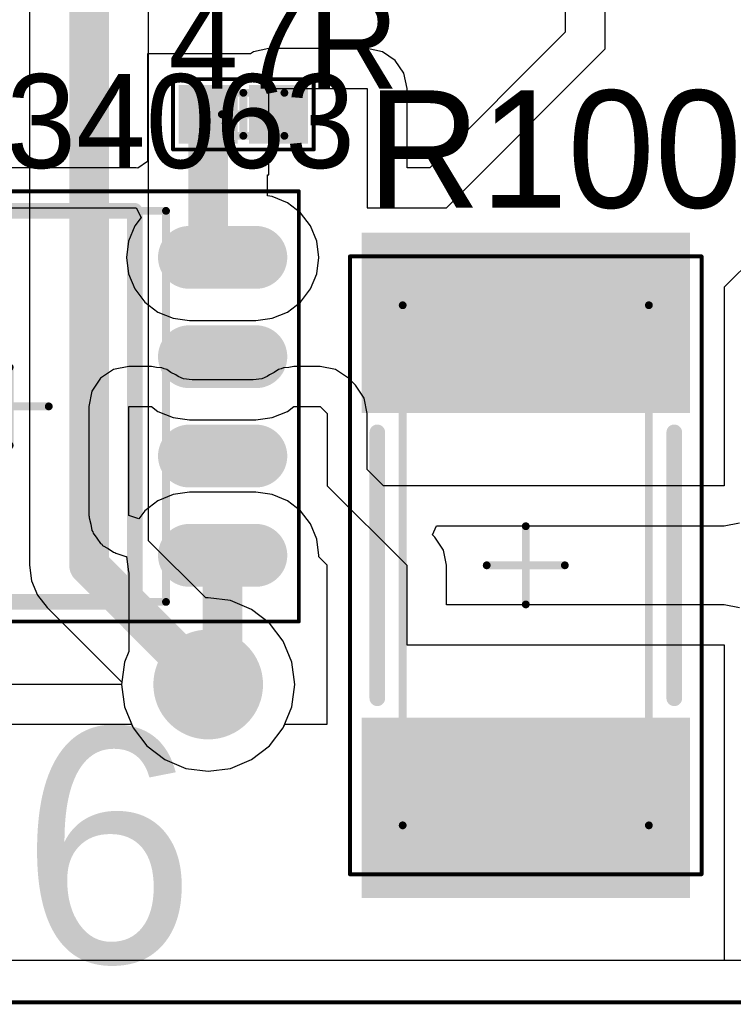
# Model space of a CAD drawing. Header units: millimetres. Extents: x 25.4 to 95.4, y 25.4 to 70.5.
# Tile 9 of 13: x 72.8 to 81.9, y 25.4 to 38. Entities that reach past the tile are written whole.
import ezdxf

# ---------------------------------------------------------------- set-up
doc = ezdxf.new("R2010")
doc.units = ezdxf.units.MM
for name, color, linetype in [('BottomLayer', 5, 'Continuous'), ('BottomSolder', 6, 'Continuous'), ('KeepOutLayer', 6, 'Continuous'), ('Mechanical13', 56, 'Continuous'), ('Mechanical15', 56, 'Continuous'), ('MultiLayer', 9, 'Continuous'), ('TopLayer', 1, 'Continuous'), ('TopOverlay', 2, 'Continuous'), ('TopPaste', 8, 'Continuous'), ('TopSolder', 216, 'Continuous'), ('ViaHoleLayer', 16, 'Continuous')]:
    doc.layers.add(name, color=color, linetype=linetype)

# ---------------------------------------------------------------- blocks, each defined once
blk = doc.blocks.new('RES_0402_2')
at = {"layer": 'Mechanical13', "const_width": 0.1}
for points in [[(-0.525, -0.275), (-0.525, 0.275)], [(-0.525, 0.275), (0.525, 0.275)], [(0.525, -0.275), (0.525, 0.275)], [(-0.525, -0.275), (0.525, -0.275)]]:
    blk.add_lwpolyline(points, dxfattribs=at)
at = {"layer": 'Mechanical13', "const_width": 0.05}
for points in [[(-0.55, 0.275, 1), (-0.5, 0.275, 1)], [(-0.55, 0.275, 1), (-0.5, 0.275, 1)], [(0.5, 0.275, 1), (0.55, 0.275, 1)], [(0.5, 0.275, 1), (0.55, 0.275, 1)], [(-0.55, -0.275, 1), (-0.5, -0.275, 1)], [(-0.55, -0.275, 1), (-0.5, -0.275, 1)], [(0.5, -0.275, 1), (0.55, -0.275, 1)], [(0.5, -0.275, 1), (0.55, -0.275, 1)]]:
    blk.add_lwpolyline(points, format="xyb", close=True, dxfattribs=at)
at = {"layer": 'Mechanical15'}
for points, const_width in [([(-0.9, -0.45), (-0.9, 0.45)], 0.05), ([(-0.9, 0.45), (0.9, 0.45)], 0.05), ([(0.9, -0.45), (0.9, 0.45)], 0.05), ([(0, -0.275), (0, 0.275)], 0.1), ([(-0.275, 0), (0.275, 0)], 0.1), ([(-0.9, -0.45), (0.9, -0.45)], 0.05)]:
    blk.add_lwpolyline(points, dxfattribs=dict(at, const_width=const_width))
for points, const_width in [([(-0.912, 0.45, 1), (-0.887, 0.45, 1)], 0.025), ([(-0.912, 0.45, 1), (-0.887, 0.45, 1)], 0.025), ([(0.888, 0.45, 1), (0.913, 0.45, 1)], 0.025), ([(0.888, 0.45, 1), (0.913, 0.45, 1)], 0.025), ([(-0.025, 0.275, 1), (0.025, 0.275, 1)], 0.05), ([(-0.3, 0, 1), (-0.25, 0, 1)], 0.05), ([(0.25, 0, 1), (0.3, 0, 1)], 0.05), ([(-0.025, -0.275, 1), (0.025, -0.275, 1)], 0.05), ([(-0.912, -0.45, 1), (-0.887, -0.45, 1)], 0.025), ([(-0.912, -0.45, 1), (-0.887, -0.45, 1)], 0.025), ([(0.888, -0.45, 1), (0.913, -0.45, 1)], 0.025), ([(0.888, -0.45, 1), (0.913, -0.45, 1)], 0.025)]:
    blk.add_lwpolyline(points, format="xyb", close=True, dxfattribs=dict(at, const_width=const_width))
at = {"layer": 'TopLayer'}
for points in [[(-0.175, -0.275), (-0.175, 0.275), (-0.725, -0.275), (-0.725, 0.275)], [(0.725, -0.275), (0.725, 0.275), (0.175, -0.275), (0.175, 0.275)]]:
    blk.add_solid(points, dxfattribs=at)
at = {"layer": 'TopPaste'}
for points in [[(-0.175, -0.275), (-0.175, 0.275), (-0.725, -0.275), (-0.725, 0.275)], [(0.725, -0.275), (0.725, 0.275), (0.175, -0.275), (0.175, 0.275)]]:
    blk.add_solid(points, dxfattribs=at)
at = {"layer": 'TopSolder'}
for points in [[(-0.073, -0.377), (-0.073, 0.377), (-0.827, -0.377), (-0.827, 0.377)], [(0.827, -0.377), (0.827, 0.377), (0.073, -0.377), (0.073, 0.377)]]:
    blk.add_solid(points, dxfattribs=at)
blk = doc.blocks.new('SOIC8_STM_22')
at = {"layer": 'Mechanical13', "const_width": 0.1}
for points in [[(-2, -2.5), (-2, 2.5)], [(-2, 2.5), (2, 2.5)], [(2, -2.5), (2, 2.5)], [(-2, -2.5), (2, -2.5)]]:
    blk.add_lwpolyline(points, dxfattribs=at)
at = {"layer": 'Mechanical13'}
for points, const_width in [([(-2.025, 2.5, 1), (-1.975, 2.5, 1)], 0.05), ([(-2.025, 2.5, 1), (-1.975, 2.5, 1)], 0.05), ([(1.975, 2.5, 1), (2.025, 2.5, 1)], 0.05), ([(1.975, 2.5, 1), (2.025, 2.5, 1)], 0.05), ([(-0.6, 1.6, 1), (-1.6, 1.6, 1)], 0.1), ([(-1.625, 1.6, 1), (-1.575, 1.6, 1)], 0.05), ([(-0.625, 1.6, 1), (-0.575, 1.6, 1)], 0.05), ([(-2.025, -2.5, 1), (-1.975, -2.5, 1)], 0.05), ([(-2.025, -2.5, 1), (-1.975, -2.5, 1)], 0.05), ([(1.975, -2.5, 1), (2.025, -2.5, 1)], 0.05), ([(1.975, -2.5, 1), (2.025, -2.5, 1)], 0.05)]:
    blk.add_lwpolyline(points, format="xyb", close=True, dxfattribs=dict(at, const_width=const_width))
at = {"layer": 'Mechanical15'}
for points, const_width in [([(-3.7, -2.75), (-3.7, 2.75)], 0.05), ([(-3.7, 2.75), (3.7, 2.75)], 0.05), ([(3.7, -2.75), (3.7, 2.75)], 0.05), ([(0, -0.5), (0, 0.5)], 0.1), ([(-0.5, 0), (0.5, 0)], 0.1), ([(-3.7, -2.75), (3.7, -2.75)], 0.05)]:
    blk.add_lwpolyline(points, dxfattribs=dict(at, const_width=const_width))
for points, const_width in [([(-3.712, 2.75, 1), (-3.688, 2.75, 1)], 0.025), ([(-3.712, 2.75, 1), (-3.688, 2.75, 1)], 0.025), ([(3.688, 2.75, 1), (3.712, 2.75, 1)], 0.025), ([(3.688, 2.75, 1), (3.712, 2.75, 1)], 0.025), ([(-0.025, 0.5, 1), (0.025, 0.5, 1)], 0.05), ([(-0.525, 0, 1), (-0.475, 0, 1)], 0.05), ([(0.475, 0, 1), (0.525, 0, 1)], 0.05), ([(-0.025, -0.5, 1), (0.025, -0.5, 1)], 0.05), ([(-3.712, -2.75, 1), (-3.688, -2.75, 1)], 0.025), ([(-3.712, -2.75, 1), (-3.688, -2.75, 1)], 0.025), ([(3.688, -2.75, 1), (3.712, -2.75, 1)], 0.025), ([(3.688, -2.75, 1), (3.712, -2.75, 1)], 0.025)]:
    blk.add_lwpolyline(points, format="xyb", close=True, dxfattribs=dict(at, const_width=const_width))
at = {"layer": 'TopLayer', "const_width": 0.6}
for points in [[(-3.15, 1.905), (-2.3, 1.905)], [(2.3, 1.905), (3.15, 1.905)], [(-3.15, 0.635), (-2.3, 0.635)], [(2.3, 0.635), (3.15, 0.635)], [(-3.15, -0.635), (-2.3, -0.635)], [(2.3, -0.635), (3.15, -0.635)], [(-3.15, -1.905), (-2.3, -1.905)], [(2.3, -1.905), (3.15, -1.905)]]:
    blk.add_lwpolyline(points, dxfattribs=at)
at = {"layer": 'TopLayer', "const_width": 0.3}
for points in [[(-3.3, 1.905, 1), (-3, 1.905, 1)], [(-2.45, 1.905, 1), (-2.15, 1.905, 1)], [(2.15, 1.905, 1), (2.45, 1.905, 1)], [(3, 1.905, 1), (3.3, 1.905, 1)], [(-3.3, 0.635, 1), (-3, 0.635, 1)], [(-2.45, 0.635, 1), (-2.15, 0.635, 1)], [(2.15, 0.635, 1), (2.45, 0.635, 1)], [(3, 0.635, 1), (3.3, 0.635, 1)], [(-3.3, -0.635, 1), (-3, -0.635, 1)], [(-2.45, -0.635, 1), (-2.15, -0.635, 1)], [(2.15, -0.635, 1), (2.45, -0.635, 1)], [(3, -0.635, 1), (3.3, -0.635, 1)], [(-3.3, -1.905, 1), (-3, -1.905, 1)], [(-2.45, -1.905, 1), (-2.15, -1.905, 1)], [(2.15, -1.905, 1), (2.45, -1.905, 1)], [(3, -1.905, 1), (3.3, -1.905, 1)]]:
    blk.add_lwpolyline(points, format="xyb", close=True, dxfattribs=at)
at = {"layer": 'TopOverlay'}
for points, const_width in [([(-2.6, 2.755, 1), (-2.85, 2.755, 1)], 0.25), ([(-2.913, 2.755, 1), (-2.788, 2.755, 1)], 0.125), ([(-2.662, 2.755, 1), (-2.538, 2.755, 1)], 0.125), ([(-1.65, 2.5, 1), (-1.55, 2.5, 1)], 0.1), ([(-1.65, 2.5, 1), (-1.55, 2.5, 1)], 0.1), ([(1.55, 2.5, 1), (1.65, 2.5, 1)], 0.1), ([(1.55, 2.5, 1), (1.65, 2.5, 1)], 0.1), ([(-0.3, 1.5, 1), (-0.9, 1.5, 1)], 0.6), ([(-1.05, 1.5, 1), (-0.75, 1.5, 1)], 0.3), ([(-0.45, 1.5, 1), (-0.15, 1.5, 1)], 0.3), ([(-1.65, -2.5, 1), (-1.55, -2.5, 1)], 0.1), ([(-1.65, -2.5, 1), (-1.55, -2.5, 1)], 0.1), ([(1.55, -2.5, 1), (1.65, -2.5, 1)], 0.1), ([(1.55, -2.5, 1), (1.65, -2.5, 1)], 0.1)]:
    blk.add_lwpolyline(points, format="xyb", close=True, dxfattribs=dict(at, const_width=const_width))
at = {"layer": 'TopOverlay', "const_width": 0.2}
for points in [[(-1.6, -2.5), (-1.6, 2.5)], [(-1.6, 2.5), (1.6, 2.5)], [(1.6, -2.5), (1.6, 2.5)], [(-1.6, -2.5), (1.6, -2.5)]]:
    blk.add_lwpolyline(points, dxfattribs=at)
at = {"layer": 'TopPaste', "const_width": 0.6}
for points in [[(-3.15, 1.905), (-2.3, 1.905)], [(2.3, 1.905), (3.15, 1.905)], [(-3.15, 0.635), (-2.3, 0.635)], [(2.3, 0.635), (3.15, 0.635)], [(-3.15, -0.635), (-2.3, -0.635)], [(2.3, -0.635), (3.15, -0.635)], [(-3.15, -1.905), (-2.3, -1.905)], [(2.3, -1.905), (3.15, -1.905)]]:
    blk.add_lwpolyline(points, dxfattribs=at)
at = {"layer": 'TopPaste', "const_width": 0.3}
for points in [[(-3.3, 1.905, 1), (-3, 1.905, 1)], [(-2.45, 1.905, 1), (-2.15, 1.905, 1)], [(2.15, 1.905, 1), (2.45, 1.905, 1)], [(3, 1.905, 1), (3.3, 1.905, 1)], [(-3.3, 0.635, 1), (-3, 0.635, 1)], [(-2.45, 0.635, 1), (-2.15, 0.635, 1)], [(2.15, 0.635, 1), (2.45, 0.635, 1)], [(3, 0.635, 1), (3.3, 0.635, 1)], [(-3.3, -0.635, 1), (-3, -0.635, 1)], [(-2.45, -0.635, 1), (-2.15, -0.635, 1)], [(2.15, -0.635, 1), (2.45, -0.635, 1)], [(3, -0.635, 1), (3.3, -0.635, 1)], [(-3.3, -1.905, 1), (-3, -1.905, 1)], [(-2.45, -1.905, 1), (-2.15, -1.905, 1)], [(2.15, -1.905, 1), (2.45, -1.905, 1)], [(3, -1.905, 1), (3.3, -1.905, 1)]]:
    blk.add_lwpolyline(points, format="xyb", close=True, dxfattribs=at)
at = {"layer": 'TopSolder', "const_width": 0.803}
for points in [[(-3.15, 1.905), (-2.3, 1.905)], [(2.3, 1.905), (3.15, 1.905)], [(-3.15, 0.635), (-2.3, 0.635)], [(2.3, 0.635), (3.15, 0.635)], [(-3.15, -0.635), (-2.3, -0.635)], [(2.3, -0.635), (3.15, -0.635)], [(-3.15, -1.905), (-2.3, -1.905)], [(2.3, -1.905), (3.15, -1.905)]]:
    blk.add_lwpolyline(points, dxfattribs=at)
at = {"layer": 'TopSolder', "const_width": 0.402}
for points in [[(-3.351, 1.905, 1), (-2.949, 1.905, 1)], [(-2.501, 1.905, 1), (-2.099, 1.905, 1)], [(2.099, 1.905, 1), (2.501, 1.905, 1)], [(2.949, 1.905, 1), (3.351, 1.905, 1)], [(-3.351, 0.635, 1), (-2.949, 0.635, 1)], [(-2.501, 0.635, 1), (-2.099, 0.635, 1)], [(2.099, 0.635, 1), (2.501, 0.635, 1)], [(2.949, 0.635, 1), (3.351, 0.635, 1)], [(-3.351, -0.635, 1), (-2.949, -0.635, 1)], [(-2.501, -0.635, 1), (-2.099, -0.635, 1)], [(2.099, -0.635, 1), (2.501, -0.635, 1)], [(2.949, -0.635, 1), (3.351, -0.635, 1)], [(-3.351, -1.905, 1), (-2.949, -1.905, 1)], [(-2.501, -1.905, 1), (-2.099, -1.905, 1)], [(2.099, -1.905, 1), (2.501, -1.905, 1)], [(2.949, -1.905, 1), (3.351, -1.905, 1)]]:
    blk.add_lwpolyline(points, format="xyb", close=True, dxfattribs=at)
blk = doc.blocks.new('RES_2512_BOURNS_CRA_32')
at = {"layer": 'Mechanical13', "const_width": 0.1}
for points in [[(3.325, 1.575), (-3.325, 1.575)], [(-3.325, -1.575), (-3.325, 1.575)], [(3.325, -1.575), (3.325, 1.575)], [(3.325, -1.575), (-3.325, -1.575)]]:
    blk.add_lwpolyline(points, dxfattribs=at)
at = {"layer": 'Mechanical13', "const_width": 0.05}
for points in [[(-3.35, 1.575, 1), (-3.3, 1.575, 1)], [(-3.35, 1.575, 1), (-3.3, 1.575, 1)], [(3.3, 1.575, 1), (3.35, 1.575, 1)], [(3.3, 1.575, 1), (3.35, 1.575, 1)], [(-3.35, -1.575, 1), (-3.3, -1.575, 1)], [(-3.35, -1.575, 1), (-3.3, -1.575, 1)], [(3.3, -1.575, 1), (3.35, -1.575, 1)], [(3.3, -1.575, 1), (3.35, -1.575, 1)]]:
    blk.add_lwpolyline(points, format="xyb", close=True, dxfattribs=at)
at = {"layer": 'Mechanical15'}
for points, const_width in [([(3.95, 2.25), (-3.95, 2.25)], 0.05), ([(-3.95, -2.25), (-3.95, 2.25)], 0.05), ([(3.95, -2.25), (3.95, 2.25)], 0.05), ([(0, -0.5), (0, 0.5)], 0.1), ([(0.5, 0), (-0.5, 0)], 0.1), ([(3.95, -2.25), (-3.95, -2.25)], 0.05)]:
    blk.add_lwpolyline(points, dxfattribs=dict(at, const_width=const_width))
for points, const_width in [([(-3.962, 2.25, 1), (-3.938, 2.25, 1)], 0.025), ([(-3.962, 2.25, 1), (-3.938, 2.25, 1)], 0.025), ([(3.938, 2.25, 1), (3.963, 2.25, 1)], 0.025), ([(3.938, 2.25, 1), (3.963, 2.25, 1)], 0.025), ([(-0.025, 0.5, 1), (0.025, 0.5, 1)], 0.05), ([(-0.525, 0, 1), (-0.475, 0, 1)], 0.05), ([(0.475, 0, 1), (0.525, 0, 1)], 0.05), ([(-0.025, -0.5, 1), (0.025, -0.5, 1)], 0.05), ([(-3.962, -2.25, 1), (-3.938, -2.25, 1)], 0.025), ([(-3.962, -2.25, 1), (-3.938, -2.25, 1)], 0.025), ([(3.938, -2.25, 1), (3.963, -2.25, 1)], 0.025), ([(3.938, -2.25, 1), (3.963, -2.25, 1)], 0.025)]:
    blk.add_lwpolyline(points, format="xyb", close=True, dxfattribs=dict(at, const_width=const_width))
at = {"layer": 'TopLayer'}
for points in [[(-2.05, -2), (-2.05, 2), (-4.15, -2), (-4.15, 2)], [(4.15, -2), (4.15, 2), (2.05, -2), (2.05, 2)]]:
    blk.add_solid(points, dxfattribs=at)
at = {"layer": 'TopOverlay', "const_width": 0.2}
for points in [[(1.7, 1.9), (-1.7, 1.9)], [(1.7, -1.9), (-1.7, -1.9)]]:
    blk.add_lwpolyline(points, dxfattribs=at)
at = {"layer": 'TopOverlay', "const_width": 0.1}
for points in [[(-1.75, 1.9, 1), (-1.65, 1.9, 1)], [(1.65, 1.9, 1), (1.75, 1.9, 1)], [(-1.75, -1.9, 1), (-1.65, -1.9, 1)], [(1.65, -1.9, 1), (1.75, -1.9, 1)]]:
    blk.add_lwpolyline(points, format="xyb", close=True, dxfattribs=at)
at = {"layer": 'TopPaste'}
for points in [[(-2.05, -2), (-2.05, 2), (-4.15, -2), (-4.15, 2)], [(4.15, -2), (4.15, 2), (2.05, -2), (2.05, 2)]]:
    blk.add_solid(points, dxfattribs=at)
at = {"layer": 'TopSolder'}
for points in [[(-1.948, -2.102), (-1.948, 2.102), (-4.252, -2.102), (-4.252, 2.102)], [(4.252, -2.102), (4.252, 2.102), (1.948, -2.102), (1.948, 2.102)]]:
    blk.add_solid(points, dxfattribs=at)

msp = doc.modelspace()

# ---------------------------------------------------------------- linework, layer by layer
at = {"layer": 'BottomLayer'}
for p, q in [((72.899, 52.324), (72.899, 30.988)), ((74.421, 31.303), (74.421, 52.009)), ((75.154, 30.57), (74.421, 31.303)), ((72.899, 30.988), (72.925, 30.791)), ((72.925, 30.791), (73.001, 30.608)), ((73.001, 30.608), (73.122, 30.45)), ((75.184, 30.573), (75.154, 30.57)), ((75.471, 30.536), (75.184, 30.573)), ((75.739, 30.425), (75.471, 30.536)), ((73.122, 30.45), (74.078, 29.494)), ((75.969, 30.249), (75.739, 30.425)), ((76.145, 30.019), (75.969, 30.249)), ((76.256, 29.751), (76.145, 30.019)), ((76.293, 29.464), (76.256, 29.751)), ((74.078, 29.494), (74.075, 29.464)), ((74.075, 29.464), (74.112, 29.177)), ((76.256, 29.177), (76.293, 29.464)), ((74.112, 29.177), (74.223, 28.909)), ((76.145, 28.909), (76.256, 29.177)), ((74.223, 28.909), (74.399, 28.679)), ((75.969, 28.679), (76.145, 28.909)), ((74.399, 28.679), (74.629, 28.503)), ((75.739, 28.503), (75.969, 28.679)), ((74.629, 28.503), (74.897, 28.392)), ((75.471, 28.392), (75.739, 28.503)), ((74.897, 28.392), (75.184, 28.355)), ((75.184, 28.355), (75.471, 28.392)), ((94.842, 25.935), (25.935, 25.935))]:
    msp.add_line(p, q, dxfattribs=at)
at = {"layer": 'BottomLayer', "const_width": 0.508}
for points in [[(73.66, 30.988), (73.66, 52.324)], [(73.66, 30.988), (75.184, 29.464)]]:
    msp.add_lwpolyline(points, dxfattribs=at)
at = {"layer": 'BottomLayer'}
for points, const_width in [([(73.533, 30.988, 1), (73.787, 30.988, 1)], 0.254), ([(73.533, 30.988, 1), (73.787, 30.988, 1)], 0.254), ([(74.884, 29.464, 1), (75.484, 29.464, 1)], 0.6), ([(75.057, 29.464, 1), (75.311, 29.464, 1)], 0.254)]:
    msp.add_lwpolyline(points, format="xyb", close=True, dxfattribs=dict(at, const_width=const_width))
at = {"layer": 'BottomSolder', "const_width": 0.702}
msp.add_lwpolyline([(74.833, 29.464, 1), (75.535, 29.464, 1)], format="xyb", close=True, dxfattribs=at)
at = {"layer": 'KeepOutLayer', "const_width": 0.05}
msp.add_lwpolyline([(25.4, 25.4), (95.377, 25.4)], dxfattribs=at)
at = {"layer": 'MultiLayer', "const_width": 0.6}
msp.add_lwpolyline([(74.884, 29.464, 1), (75.484, 29.464, 1)], format="xyb", close=True, dxfattribs=at)
at = {"layer": 'TopLayer'}
for p, q in [((79.754, 45.72), (79.754, 37.803)), ((80.264, 37.592), (80.264, 45.72)), ((79.754, 37.803), (78.021, 36.07)), ((75.725, 37.529), (74.409, 37.529)), ((74.409, 37.529), (74.409, 36.151)), ((75.764, 37.555), (75.725, 37.529)), ((75.959, 37.594), (75.764, 37.555)), ((77.218, 37.594), (75.959, 37.594)), ((77.413, 37.555), (77.218, 37.594)), ((77.578, 37.444), (77.413, 37.555)), ((78.232, 35.56), (80.264, 37.592)), ((77.689, 37.279), (77.578, 37.444)), ((77.728, 37.084), (77.689, 37.279)), ((75.959, 35.979), (75.959, 37.084)), ((75.959, 37.084), (77.218, 37.084)), ((77.218, 37.084), (77.218, 35.56)), ((77.728, 36.07), (77.728, 37.084)), ((74.409, 36.151), (74.282, 36.066)), ((74.263, 36.07), (68.965, 36.07)), ((74.282, 36.066), (74.263, 36.07)), ((78.021, 36.07), (77.728, 36.07)), ((75.945, 35.712), (75.945, 35.979)), ((75.945, 35.979), (75.959, 35.979)), ((76.003, 35.704), (75.945, 35.712)), ((76.197, 35.624), (76.003, 35.704)), ((68.965, 35.56), (74.263, 35.56)), ((74.263, 35.56), (74.325, 35.433)), ((76.365, 35.496), (76.197, 35.624)), ((77.218, 35.56), (78.232, 35.56)), ((82.804, 35.56), (81.788, 34.544)), ((74.325, 35.433), (74.245, 35.328)), ((76.493, 35.328), (76.365, 35.496)), ((74.245, 35.328), (74.165, 35.134)), ((76.573, 35.134), (76.493, 35.328)), ((74.165, 35.134), (74.137, 34.925)), ((76.601, 34.925), (76.573, 35.134)), ((74.137, 34.925), (74.165, 34.716)), ((76.573, 34.716), (76.601, 34.925)), ((74.165, 34.716), (74.245, 34.522)), ((76.493, 34.522), (76.573, 34.716)), ((74.245, 34.522), (74.373, 34.354)), ((76.365, 34.354), (76.493, 34.522)), ((81.788, 34.544), (81.788, 32.004)), ((74.373, 34.354), (74.541, 34.226)), ((76.197, 34.226), (76.365, 34.354)), ((74.541, 34.226), (74.735, 34.146)), ((74.735, 34.146), (74.944, 34.118)), ((74.944, 34.118), (75.794, 34.118)), ((75.794, 34.118), (76.003, 34.146)), ((76.003, 34.146), (76.197, 34.226)), ((73.973, 33.491), (73.808, 33.38)), ((74.168, 33.53), (73.973, 33.491)), ((74.457, 33.53), (74.168, 33.53)), ((74.523, 33.517), (74.457, 33.53)), ((74.589, 33.512), (74.523, 33.517)), ((74.62, 33.498), (74.589, 33.512)), ((74.653, 33.491), (74.62, 33.498)), ((74.708, 33.454), (74.653, 33.491)), ((76.085, 33.491), (76.03, 33.454)), ((76.118, 33.498), (76.085, 33.491)), ((76.149, 33.512), (76.118, 33.498)), ((76.215, 33.517), (76.149, 33.512)), ((76.281, 33.53), (76.215, 33.517)), ((76.618, 33.53), (76.281, 33.53)), ((76.813, 33.491), (76.618, 33.53)), ((76.979, 33.38), (76.813, 33.491)), ((73.808, 33.38), (73.697, 33.215)), ((74.768, 33.424), (74.708, 33.454)), ((74.798, 33.402), (74.768, 33.424)), ((74.868, 33.372), (74.798, 33.402)), ((74.977, 33.358), (74.868, 33.372)), ((75.87, 33.372), (75.761, 33.358)), ((75.94, 33.402), (75.87, 33.372)), ((75.97, 33.424), (75.94, 33.402)), ((76.03, 33.454), (75.97, 33.424)), ((77.068, 33.291), (76.979, 33.38)), ((75.761, 33.358), (74.977, 33.358)), ((77.179, 33.125), (77.068, 33.291)), ((73.697, 33.215), (73.658, 33.02)), ((77.218, 32.93), (77.179, 33.125)), ((73.658, 33.02), (73.658, 31.626)), ((74.168, 31.626), (74.168, 33.02)), ((74.168, 33.02), (74.457, 33.02)), ((74.457, 33.02), (74.541, 32.956)), ((76.197, 32.956), (76.281, 33.02)), ((76.281, 33.02), (76.618, 33.02)), ((76.618, 33.02), (76.708, 32.93)), ((74.541, 32.956), (74.735, 32.876)), ((74.735, 32.876), (74.944, 32.848)), ((75.794, 32.848), (76.003, 32.876)), ((76.003, 32.876), (76.197, 32.956)), ((76.708, 32.93), (76.708, 32.512)), ((77.218, 32.512), (77.218, 32.93)), ((74.944, 32.848), (75.794, 32.848)), ((76.708, 32.512), (76.708, 32.004)), ((77.218, 32.215), (77.218, 32.512)), ((77.429, 32.004), (77.218, 32.215)), ((76.708, 32.004), (77.724, 30.988)), ((81.788, 32.004), (77.429, 32.004)), ((74.735, 31.894), (74.541, 31.814)), ((74.944, 31.922), (74.735, 31.894)), ((75.794, 31.922), (74.944, 31.922)), ((76.003, 31.894), (75.794, 31.922)), ((76.197, 31.814), (76.003, 31.894)), ((74.541, 31.814), (74.373, 31.686)), ((76.365, 31.686), (76.197, 31.814)), ((73.658, 31.626), (73.662, 31.61)), ((73.662, 31.61), (73.659, 31.593)), ((74.295, 31.583), (74.168, 31.626)), ((74.373, 31.686), (74.295, 31.583)), ((76.493, 31.518), (76.365, 31.686)), ((73.659, 31.593), (73.681, 31.513)), ((73.681, 31.513), (73.697, 31.431)), ((76.573, 31.324), (76.493, 31.518)), ((78.056, 31.377), (78.105, 31.494)), ((78.105, 31.494), (81.788, 31.494)), ((81.788, 31.494), (81.983, 31.533)), ((73.697, 31.431), (73.706, 31.417)), ((73.706, 31.417), (73.711, 31.401)), ((73.711, 31.401), (73.761, 31.335)), ((78.084, 31.348), (78.056, 31.377)), ((78.195, 31.183), (78.084, 31.348)), ((73.761, 31.335), (73.808, 31.266)), ((73.808, 31.266), (73.822, 31.257)), ((73.822, 31.257), (73.832, 31.243)), ((73.832, 31.243), (73.904, 31.202)), ((76.601, 31.115), (76.573, 31.324)), ((73.904, 31.202), (73.973, 31.155)), ((73.973, 31.155), (73.989, 31.152)), ((73.989, 31.152), (74.004, 31.144)), ((74.004, 31.144), (74.131, 31.101)), ((74.131, 31.101), (74.139, 31.1)), ((74.139, 31.1), (74.165, 30.906)), ((76.599, 31.097), (76.601, 31.115)), ((76.708, 30.988), (76.599, 31.097)), ((78.234, 30.988), (78.195, 31.183)), ((76.708, 29.972), (76.708, 30.988)), ((77.724, 30.988), (77.724, 29.972)), ((78.234, 30.482), (78.234, 30.988)), ((74.165, 30.906), (74.168, 30.898)), ((74.168, 30.898), (74.168, 29.886)), ((79.248, 30.482), (78.234, 30.482)), ((81.788, 30.482), (79.248, 30.482)), ((81.983, 30.443), (81.788, 30.482)), ((76.708, 28.956), (76.708, 29.972)), ((77.724, 29.972), (79.248, 29.972)), ((79.248, 29.972), (81.788, 29.972)), ((81.788, 29.972), (81.788, 25.935)), ((74.168, 29.886), (74.112, 29.751)), ((74.112, 29.751), (74.075, 29.466)), ((74.075, 29.466), (57.404, 29.466)), ((40.132, 28.956), (74.204, 28.956)), ((74.204, 28.956), (74.223, 28.909)), ((76.145, 28.909), (76.164, 28.956)), ((76.164, 28.956), (76.708, 28.956)), ((74.223, 28.909), (74.399, 28.679)), ((75.969, 28.679), (76.145, 28.909)), ((74.399, 28.679), (74.629, 28.503)), ((75.739, 28.503), (75.969, 28.679)), ((74.629, 28.503), (74.897, 28.392)), ((75.471, 28.392), (75.739, 28.503)), ((74.897, 28.392), (75.184, 28.355)), ((75.184, 28.355), (75.471, 28.392)), ((81.788, 25.935), (35.56, 25.935))]:
    msp.add_line(p, q, dxfattribs=at)
at = {"layer": 'TopLayer', "const_width": 0.508}
for points in [[(75.184, 35.11), (75.184, 36.754)], [(75.184, 35.11), (75.369, 34.925)], [(75.369, 29.649), (75.369, 31.115)], [(75.184, 29.464), (75.369, 29.649)]]:
    msp.add_lwpolyline(points, dxfattribs=at)
at = {"layer": 'TopLayer'}
for points, const_width in [([(75.057, 36.754, 1), (75.311, 36.754, 1)], 0.254), ([(75.057, 35.11, 1), (75.311, 35.11, 1)], 0.254), ([(75.057, 35.11, 1), (75.311, 35.11, 1)], 0.254), ([(75.242, 34.925, 1), (75.496, 34.925, 1)], 0.254), ([(75.242, 31.115, 1), (75.496, 31.115, 1)], 0.254), ([(74.884, 29.464, 1), (75.484, 29.464, 1)], 0.6), ([(75.242, 29.649, 1), (75.496, 29.649, 1)], 0.254), ([(75.242, 29.649, 1), (75.496, 29.649, 1)], 0.254), ([(75.057, 29.464, 1), (75.311, 29.464, 1)], 0.254)]:
    msp.add_lwpolyline(points, format="xyb", close=True, dxfattribs=dict(at, const_width=const_width))
at = {"layer": 'TopSolder', "const_width": 0.702}
msp.add_lwpolyline([(74.833, 29.464, 1), (75.535, 29.464, 1)], format="xyb", close=True, dxfattribs=at)
at = {"layer": 'ViaHoleLayer', "const_width": 0.4}
msp.add_lwpolyline([(74.984, 29.464, 1), (75.384, 29.464, 1)], format="xyb", close=True, dxfattribs=at)

# ---------------------------------------------------------------- block references
for name, p, rotation in [('RES_0402_2', (75.634, 36.754), 360), ('SOIC8_STM_22', (72.644, 33.02), 360), ('RES_2512_BOURNS_CRA_32', (79.248, 30.988), 270)]:
    msp.add_blockref(name, p, dxfattribs=dict(rotation=rotation))

# ---------------------------------------------------------------- texts
at = {"layer": 'TopOverlay'}
for s, height, p in [('47R', 1.2, (74.676, 37.084)), ('MC34063', 1.2, (70.104, 36.068)), ('R100', 1.5, (77.218, 35.56)), ('RoboIME 2016', 3, (48.26, 25.908))]:
    msp.add_text(s, height=height, dxfattribs=at).set_placement(p)

doc.saveas('drawing.dxf')
